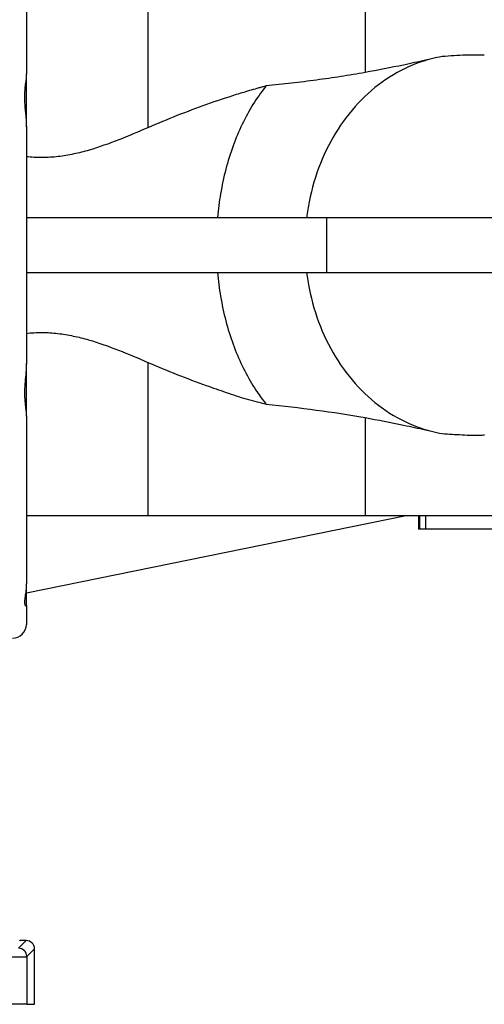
# Model space of a CAD drawing. Extents: x 4473 to 5835, y 3282 to 5186.
# Tile 5 of 14: x 5013 to 5181, y 3282 to 3639. Entities that reach past the tile are written whole.
import ezdxf

# ---------------------------------------------------------------- set-up
doc = ezdxf.new("R2010")
doc.units = 0
doc.header["$LTSCALE"] = 10
doc.header["$MEASUREMENT"] = 0
doc.layers.get('0').update_dxf_attribs({"linetype": 'CONTINUOUS'})

msp = doc.modelspace()

# ---------------------------------------------------------------- linework, layer by layer
at = {"color": 7, "linetype": 'Continuous'}
for p, q in [((5015.53, 3679.98), (5015.53, 3619.31)), ((5059.53, 3655.27), (5059.53, 3599.79)), ((5138.2, 3655.27), (5138.2, 3619.78)), ((5162.28, 3624.75), (5160.13, 3624.25)), ((5015.53, 3600.14), (5015.53, 3619.31)), ((5015.53, 3600.17), (5015.53, 3514.37)), ((5015.53, 3567.27), (5124.2, 3567.27)), ((5124.2, 3567.27), (5342.52, 3567.27)), ((5124.2, 3567.27), (5124.2, 3547.27)), ((5015.53, 3547.27), (5124.2, 3547.27)), ((5124.2, 3547.27), (5342.52, 3547.27)), ((5015.53, 3495.23), (5015.53, 3514.37)), ((5059.53, 3514.75), (5059.53, 3459.27)), ((5015.53, 3495.23), (5015.53, 3434.56)), ((5138.2, 3494.75), (5138.2, 3459.27)), ((5160.12, 3490.29), (5162.28, 3489.78)), ((5015.53, 3459.27), (5059.53, 3459.27)), ((5015.53, 3431.27), (5153.15, 3459.27)), ((5059.53, 3459.27), (5138.2, 3459.27)), ((5138.2, 3459.27), (5231.53, 3459.27)), ((5157.53, 3459.27), (5157.53, 3454.27)), ((5158.01, 3454.27), (5158.01, 3459.27)), ((5160.23, 3454.27), (5160.23, 3459.27)), ((5158.01, 3454.27), (5157.53, 3454.27)), ((5160.23, 3454.27), (5158.01, 3454.27)), ((5196.6, 3454.27), (5160.23, 3454.27)), ((5015.53, 3426.63), (5015.53, 3434.54)), ((5015.53, 3426.63), (5015.53, 3419.77)), ((5012.7, 3302.38), (5015.5, 3305.18)), ((5013.13, 3305.18), (5013.02, 3304.95)), ((5015.5, 3305.18), (5013.13, 3305.18)), ((5018.5, 3302.18), (5015.7, 3299.38)), ((5018.5, 3282.09), (5018.5, 3302.18)), ((5015.7, 3299.38), (5015.7, 3282.09)), ((5015.7, 3282.09), (5005.7, 3282.09)), ((5015.7, 3282.09), (5018.5, 3282.09))]:
    msp.add_line(p, q, dxfattribs=at)
for centre, radius, start, end in [((5010.53, 3419.77), 5, 270, 360), ((5012.7, 3299.38), 3, 0.0202, 89.9798)]:
    msp.add_arc(centre, radius, start, end, dxfattribs=at)
for centre, major_axis, ratio, start_param, end_param in [((5015.5, 3302.18), (-2.12, -2.12), 0.999695, 2.356347, 3.926839), ((5005.7, 3299.38), (10, 0), 0.012219, 4.712389, 6.265732)]:
    msp.add_ellipse(centre, major_axis=major_axis, ratio=ratio, start_param=start_param, end_param=end_param, dxfattribs=at)
for points, knots in [([(5181.41, 3626.04), (5179.19, 3626.09), (5174.08, 3626.18), (5168.99, 3625.79), (5166.11, 3625.57)], [0, 0, 0, 0, 0.434413, 1, 1, 1, 1]), ([(5166.11, 3625.57), (5163.56, 3625.13), (5156.97, 3623.46), (5146.88, 3618.6), (5136.62, 3610.28), (5128.08, 3599.59), (5121.64, 3587.01), (5118.38, 3575.9), (5117.31, 3569.18), (5117.08, 3567.27)], [0.4533682, 0.4533682, 0.4533682, 0.4533682, 0.4678662, 0.4913868, 0.5149075, 0.5384281, 0.5619488, 0.5854694, 0.5947016, 0.5947016, 0.5947016, 0.5947016]), ([(5160.13, 3624.26), (5157.48, 3623.67), (5150.19, 3622.05), (5142.86, 3620.66), (5138.2, 3619.78)], [0, 0, 0, 0, 0.363177, 1, 1, 1, 1]), ([(5015.53, 3619.31), (5015.53, 3619.04), (5015.52, 3618.76), (5015.48, 3618.17), (5015.45, 3617.86), (5015.34, 3616.91), (5015.25, 3616.23), (5015.08, 3614.81), (5015, 3614.07), (5014.92, 3612.89), (5014.9, 3612.49), (5014.87, 3611.67), (5014.86, 3611.25), (5014.86, 3609.99), (5014.89, 3609.14), (5014.98, 3607.83), (5015.01, 3607.39), (5015.08, 3606.5), (5015.13, 3606.04), (5015.25, 3604.69), (5015.34, 3603.78), (5015.48, 3601.98), (5015.53, 3601.07), (5015.53, 3600.17)], [0, 0, 0, 0, 0.0625, 0.0625, 0.125, 0.125, 0.25, 0.25, 0.375, 0.375, 0.4375, 0.4375, 0.5, 0.5, 0.625, 0.625, 0.6875, 0.6875, 0.75, 0.75, 0.875, 0.875, 1, 1, 1, 1]), ([(5138.2, 3619.78), (5135.3, 3619.29), (5129.51, 3618.31), (5120.62, 3617.04), (5111.6, 3615.91), (5105.49, 3615.27), (5102.43, 3614.95)], [0, 0, 0, 0, 0.248828, 0.498124, 0.74883, 1, 1, 1, 1]), ([(5102.43, 3614.95), (5102.21, 3614.89), (5101.98, 3614.83), (5101.53, 3614.7), (5101.3, 3614.64), (5100.62, 3614.45), (5100.17, 3614.33), (5098.81, 3613.94), (5097.9, 3613.69), (5095.18, 3612.89), (5093.37, 3612.35), (5087.95, 3610.65), (5084.35, 3609.45), (5077.2, 3606.91), (5073.64, 3605.58), (5066.56, 3602.78), (5063.03, 3601.32), (5059.53, 3599.79)], [0, 0, 0, 0, 0.015625, 0.015625, 0.03125, 0.03125, 0.0625, 0.0625, 0.125, 0.125, 0.25, 0.25, 0.5, 0.5, 0.75, 0.75, 1, 1, 1, 1]), ([(5102.43, 3614.95), (5102.34, 3614.82), (5100.64, 3612.74), (5097.53, 3608.35), (5093.59, 3601.16), (5090.28, 3593.27), (5087.66, 3584.8), (5085.8, 3576.09), (5085.04, 3570.16), (5084.78, 3567.27)], [0.8402728, 0.8402728, 0.8402728, 0.8402728, 0.8416742, 0.8642922, 0.8869102, 0.9095281, 0.9321461, 0.9547641, 0.9758559, 0.9758559, 0.9758559, 0.9758559]), ([(5059.53, 3599.79), (5056.04, 3598.26), (5052.53, 3596.77), (5045.45, 3594.01), (5041.88, 3592.73), (5036.41, 3591.14), (5034.57, 3590.67), (5031.77, 3590.07), (5030.83, 3589.89), (5028.94, 3589.57), (5027.98, 3589.44), (5025.11, 3589.1), (5023.2, 3588.98), (5019.37, 3588.95), (5017.45, 3589.05), (5015.53, 3589.27)], [0, 0, 0, 0, 0.25, 0.25, 0.5, 0.5, 0.625, 0.625, 0.6875, 0.6875, 0.75, 0.75, 0.875, 0.875, 1, 1, 1, 1]), ([(5084.78, 3547.27), (5085.04, 3544.38), (5085.8, 3538.44), (5087.66, 3529.74), (5090.28, 3521.27), (5093.59, 3513.38), (5097.53, 3506.18), (5100.64, 3501.8), (5102.34, 3499.71), (5102.43, 3499.59)], [0.0241441, 0.0241441, 0.0241441, 0.0241441, 0.0452359, 0.0678539, 0.0904719, 0.1130898, 0.1357078, 0.1583258, 0.1597272, 0.1597272, 0.1597272, 0.1597272]), ([(5117.08, 3547.27), (5117.31, 3545.36), (5118.38, 3538.64), (5121.64, 3527.52), (5128.08, 3514.94), (5136.62, 3504.26), (5146.88, 3495.93), (5156.97, 3491.08), (5163.56, 3489.41), (5166.11, 3488.97)], [0.626695, 0.626695, 0.626695, 0.626695, 0.6359272, 0.6594479, 0.6829685, 0.7064892, 0.7300099, 0.7535305, 0.7680285, 0.7680285, 0.7680285, 0.7680285]), ([(5015.53, 3525.27), (5017.45, 3525.48), (5019.36, 3525.58), (5023.16, 3525.56), (5025.04, 3525.44), (5028.8, 3525.01), (5030.67, 3524.69), (5033.46, 3524.1), (5034.39, 3523.89), (5036.24, 3523.42), (5037.17, 3523.17), (5041.78, 3521.84), (5045.38, 3520.56), (5052.5, 3517.78), (5056.02, 3516.28), (5059.53, 3514.75)], [0, 0, 0, 0, 0.125, 0.125, 0.25, 0.25, 0.375, 0.375, 0.4375, 0.4375, 0.5, 0.5, 0.75, 0.75, 1, 1, 1, 1]), ([(5015.53, 3514.37), (5015.51, 3513.53), (5015.45, 3511.6), (5015.11, 3508.52), (5014.85, 3505.25), (5014.85, 3502.12), (5015.1, 3499.41), (5015.43, 3497.07), (5015.5, 3495.85), (5015.53, 3495.23)], [0, 0, 0, 0, 0.1151837, 0.2675936, 0.4243513, 0.575583, 0.7319742, 0.8644978, 1, 1, 1, 1]), ([(5059.53, 3514.75), (5063.02, 3513.26), (5069.99, 3510.3), (5079.49, 3506.79), (5087.86, 3503.85), (5095.09, 3501.43), (5099.99, 3500.2), (5102.43, 3499.59)], [0, 0, 0, 0, 0.248277, 0.496547, 0.664432, 0.832341, 1, 1, 1, 1]), ([(5102.43, 3499.59), (5108.54, 3498.97), (5114.58, 3498.28), (5126.52, 3496.68), (5132.4, 3495.77), (5138.2, 3494.75)], [0, 0, 0, 0, 0.5, 0.5, 1, 1, 1, 1]), ([(5138.2, 3494.75), (5142.86, 3493.87), (5150.19, 3492.49), (5157.48, 3490.87), (5160.12, 3490.28)], [0, 0, 0, 0, 0.636628, 1, 1, 1, 1]), ([(5166.11, 3488.97), (5168.53, 3488.8), (5173.37, 3488.46), (5178.5, 3488.27), (5181.2, 3488.44), (5181.47, 3488.46)], [0, 0, 0, 0, 0.473591, 0.94711, 1, 1, 1, 1]), ([(5015.53, 3434.56), (5015.51, 3433.9), (5015.45, 3432.38), (5015.11, 3430.34), (5014.85, 3428.55), (5014.85, 3427.26), (5015.11, 3426.52), (5015.3, 3426.44), (5015.39, 3426.41)], [0, 0, 0, 0, 0.133805, 0.310853, 0.492952, 0.668633, 0.850305, 1, 1, 1, 1])]:
    msp.add_open_spline(points, degree=3, knots=knots, dxfattribs=at)

doc.saveas('drawing.dxf')
